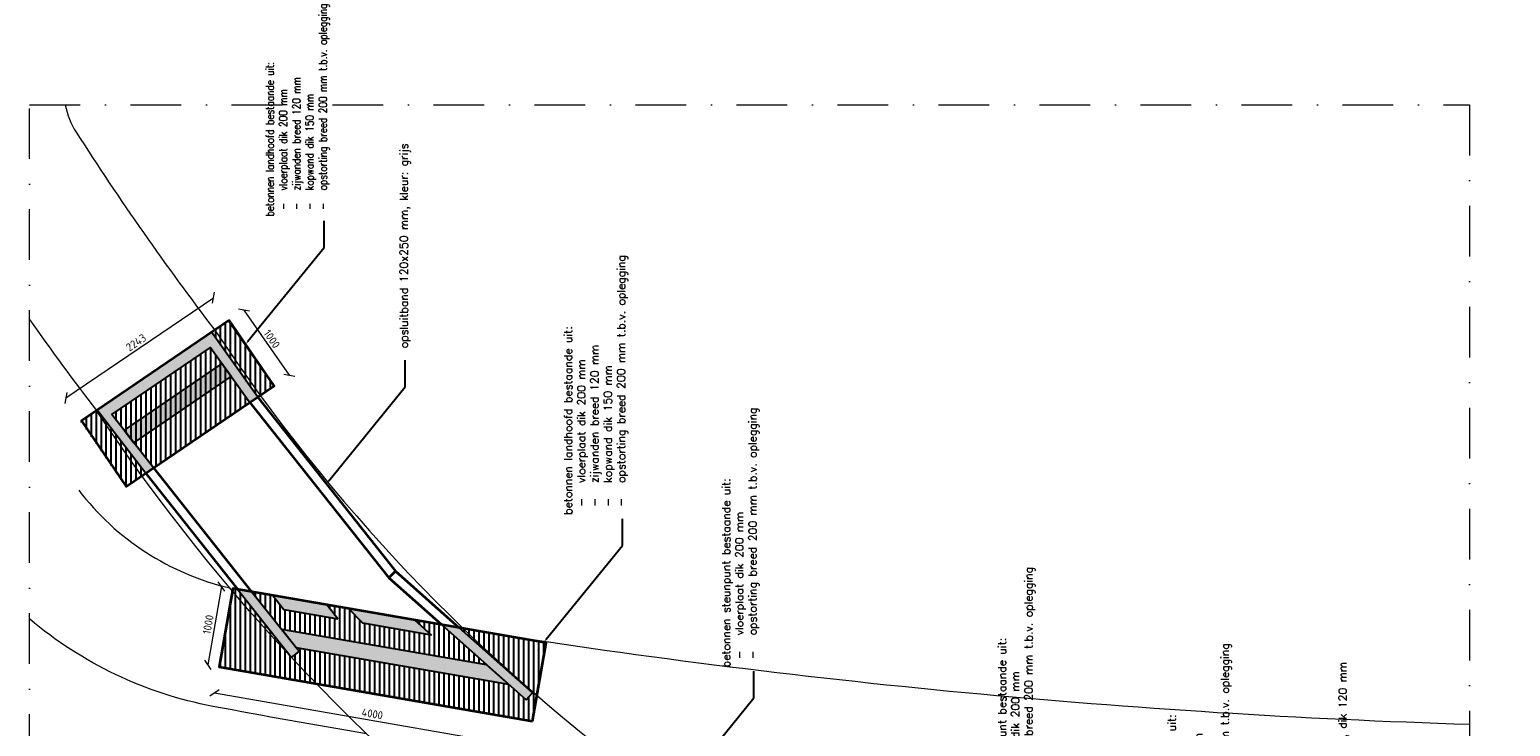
# Model space of a CAD drawing. Header units: metres. Extents: x -95462 to 707558, y 0 to 358316.
# Tile 13 of 50: x -5844 to 12778, y 265314 to 274077. Entities that reach past the tile are written whole.
import ezdxf
from ezdxf import colors
from ezdxf.entities.mleader import LeaderData, LeaderLine
from ezdxf.math import Vec2, Vec3

# ---------------------------------------------------------------- set-up
doc = ezdxf.new("R2010")
doc.units = ezdxf.units.M
doc.header["$LTSCALE"] = 20
doc.linetypes.add('DASHDOT', pattern=[25.4, 12.7, -6.35, 0, -6.35])
for name, color, linetype, lineweight in [('B-WE-GW-WADI_BODEM-G', 252, 'Continuous', 18), ('B-WE-GW-WADI_INSTEEK-G', 252, 'Continuous', 18), ('B-WE-VH-VERHARDING_HALFVERHARDING-G', 253, 'Continuous', 18), ('N-WE-BC-BETONVORM_OPLEGGING-A', 254, 'Continuous', 25), ('N-WE-BC-BETONVORM_OPLEGGING-G', 3, 'Continuous', 25), ('N-WE-BC-BETONVORM_TALUDVLEUGELS-A', 253, 'Continuous', 25), ('N-WE-BC-BETONVORM_TALUDVLEUGELS-G', 3, 'Continuous', 25), ('N-WE-BC-BETONVORM_VLOERPLAAT-A', 253, 'Continuous', 25), ('N-WE-BC-BETONVORM_VLOERPLAAT-G', 50, 'Continuous', 35), ('N-WE-HC-HOUTVORM-BALKJES-G', 30, 'Continuous', 18), ('N-WE-HC-HOUTVORM-DEKDEEL-G', 1, 'Continuous', 18), ('N-WE-VH-KANTOPSLUITING_VOORKANTBAND_OB_120x250-G', 3, 'Continuous', 35), ('X-XX-AL-BREEKLIJN-G', 7, 'DASHDOT', 18), ('X-XX-AL-M', 7, 'Continuous', 18)]:
    doc.layers.add(name, color=color, linetype=linetype, lineweight=lineweight)
doc.styles.add('NLCS-ISO', font='NLCS-ISO.ttf')
doc.styles.add('ROMANS', font='romans.shx')
doc.dimstyles.new('NLCS RODOR-DIM-050mm$0', dxfattribs={"dimscale": 50, "dimtxt": 2, "dimasz": 2, "dimexe": 1.25, "dimexo": 0.625, "dimtad": 1, "dimdec": 0, "dimzin": 1, "dimdsep": 46, "dimtxsty": 'NLCS-ISO', "dimblk": 'OBLIQUE', "dimcen": 0, "dimse1": 1, "dimse2": 1, "dimclrd": 256, "dimclre": 1, "dimclrt": 256, "dimadec": 0, "dimazin": 0, "dimtfac": 1, "dimtdec": 0, "dimtmove": 0, "dimatfit": 0, "dimfxl": 1, "dimtolj": 1, "dimtzin": 0, "dimlwd": -1, "dimlwe": -1, "dimarcsym": 0})
pattern_1 = [(90, (-404816.37, 175289.415), (-62.5, 0), [])]

# ---------------------------------------------------------------- blocks, each defined once
blk = doc.blocks.new('_Oblique')
at = {"color": 0, "linetype": 'ByBlock', "lineweight": -2}
blk.add_line((-0.5, -0.5), (0.5, 0.5), dxfattribs=at)
blk = doc.blocks.new('*D92')
at = {"layer": 'Defpoints', "color": 0, "transparency": 16777216}
for p in [(-3532, 270705), (-3338, 270420), (-5192, 269158)]:
    blk.add_point(p, dxfattribs=at)
at = {"layer": 'X-XX-AL-M', "transparency": 16777216}
blk.add_line((-5387, 269444), (-3532, 270705), dxfattribs=at)
at = {"layer": 'X-XX-AL-M', "transparency": 16777216, "xscale": 100, "yscale": 100, "zscale": 100}
for p, rotation in [((-3532, 270705), 34.22612461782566), ((-5387, 269444), 214.2261246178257)]:
    blk.add_blockref('_Oblique', p, dxfattribs=dict(at, rotation=rotation))
at = {"layer": 'X-XX-AL-M', "transparency": 16777216, "insert": (-4505, 270142), "char_height": 100, "attachment_point": 5, "rotation": 34.2261, "style": 'NLCS-ISO'}
blk.add_mtext('\\A1;2243', dxfattribs=at)
blk = doc.blocks.new('*D93')
at = {"layer": 'Defpoints', "color": 0, "transparency": 16777216}
for p in [(-3439, 270349), (-2579, 269729), (-2869, 269527)]:
    blk.add_point(p, dxfattribs=at)
at = {"layer": 'X-XX-AL-M', "transparency": 16777216}
blk.add_line((-3149, 270550), (-2579, 269729), dxfattribs=at)
at = {"layer": 'X-XX-AL-M', "transparency": 16777216, "xscale": 100, "yscale": 100, "zscale": 100}
for p, rotation in [((-3149, 270550), 124.7639291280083), ((-2579, 269729), 304.7639291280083)]:
    blk.add_blockref('_Oblique', p, dxfattribs=dict(at, rotation=rotation))
at = {"layer": 'X-XX-AL-M', "transparency": 16777216, "insert": (-2797, 270186), "char_height": 100, "attachment_point": 5, "rotation": 304.7639, "style": 'NLCS-ISO'}
blk.add_mtext('\\A1;1000', dxfattribs=at)
blk = doc.blocks.new('*D94')
at = {"layer": 'Defpoints', "color": 0, "transparency": 16777216}
for p in [(-3461, 266064), (480, 265380), (423, 265050)]:
    blk.add_point(p, dxfattribs=at)
at = {"layer": 'X-XX-AL-M', "transparency": 16777216}
blk.add_line((-3518, 265734), (423, 265050), dxfattribs=at)
at = {"layer": 'X-XX-AL-M', "transparency": 16777216, "xscale": 100, "yscale": 100, "zscale": 100}
for p, rotation in [((-3518, 265734), 170.1497545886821), ((423, 265050), 350.1497545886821)]:
    blk.add_blockref('_Oblique', p, dxfattribs=dict(at, rotation=rotation))
at = {"layer": 'X-XX-AL-M', "transparency": 16777216, "insert": (-1534, 265472), "char_height": 100, "attachment_point": 5, "rotation": 350.1498, "style": 'NLCS-ISO'}
blk.add_mtext('\\A1;4000', dxfattribs=at)
blk = doc.blocks.new('*D95')
at = {"layer": 'Defpoints', "color": 0, "transparency": 16777216}
for p in [(-3289, 267049), (-3604, 266089), (-3461, 266064)]:
    blk.add_point(p, dxfattribs=at)
at = {"layer": 'X-XX-AL-M', "transparency": 16777216}
blk.add_line((-3431, 267074), (-3604, 266089), dxfattribs=at)
at = {"layer": 'X-XX-AL-M', "transparency": 16777216, "xscale": 100, "yscale": 100, "zscale": 100}
for p, rotation in [((-3431, 267074), 80.06266742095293), ((-3604, 266089), 260.0626674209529)]:
    blk.add_blockref('_Oblique', p, dxfattribs=dict(at, rotation=rotation))
at = {"layer": 'X-XX-AL-M', "transparency": 16777216, "insert": (-3598, 266595), "char_height": 100, "attachment_point": 5, "rotation": 80.0627, "style": 'NLCS-ISO'}
blk.add_mtext('\\A1;1000', dxfattribs=at)

msp = doc.modelspace()

# ---------------------------------------------------------------- hatches: boundary and pattern name
at = {"layer": 'N-WE-BC-BETONVORM_OPLEGGING-A'}
h = msp.add_hatch(color=256, dxfattribs=at)
h.dxf.hatch_style = 1
h.paths.add_polyline_path([(-3307.674, 269713.591), (-3424.473, 269876.029), (-4654.039, 269040.114), (-4531.618, 268881.499)])
h = msp.add_hatch(color=256, dxfattribs=at)
h.dxf.hatch_style = 1
h.paths.add_polyline_path([(-2677.772, 266534.848), (-100.438, 266090.96), (182.749, 265839.243), (-2491.803, 266299.875)])
at = {"layer": 'N-WE-BC-BETONVORM_TALUDVLEUGELS-A'}
h = msp.add_hatch(color=256, dxfattribs=at)
h.dxf.hatch_style = 1
h.paths.add_polyline_path([(-3555.504, 270270.585), (-4992.996, 269293.996), (-4383.304, 268496.955), (-4284.044, 268564.389), (-4809.443, 269237.355), (-3570.471, 270079.075), (-3073.716, 269388.214), (-2974.455, 269455.649)])
h = msp.add_hatch(color=256, dxfattribs=at)
h.dxf.hatch_style = 1
h.paths.add_polyline_path([(-3052.168, 267007.902), (-3229.585, 267038.707), (-2549.394, 266179.279), (-2455.298, 266253.75)])
h = msp.add_hatch(color=256, dxfattribs=at)
h.dxf.hatch_style = 1
h.paths.add_polyline_path([(-1966.256, 266667.107), (-2105.946, 266843.606), (-2786.043, 266961.694), (-2646.354, 266785.195)])
h = msp.add_hatch(color=256, dxfattribs=at)
h.dxf.hatch_style = 1
h.paths.add_polyline_path([(-789.732, 266462.823), (-1653.675, 266612.833), (-1835.432, 266796.636), (-1002.59, 266652.027)])
h = msp.add_hatch(color=256, dxfattribs=at)
h.dxf.hatch_style = 1
h.paths.add_polyline_path([(-665.877, 266593.562), (399.038, 265646.99), (478.761, 265736.68), (-441.402, 266554.586)])
at = {"layer": 'N-WE-BC-BETONVORM_VLOERPLAAT-A'}
h = msp.add_hatch(dxfattribs=at)
h.set_pattern_fill('ANSI31', color=256, scale=500, angle=45)
h.set_pattern_definition(pattern_1)
h.paths.add_polyline_path([(-3337.832, 270419.52), (-4992.766, 269293.695), (-4384.273, 268498.222), (-4285.072, 268565.707), (-4809.443, 269237.355), (-3570.471, 270079.075), (-3074.472, 269389.266), (-2975.251, 269456.765), (-3555.504, 270270.585), (-4992.996, 269293.996), (-4992.766, 269293.695), (-3337.832, 270419.52), (-2767.632, 269598.006), (-2975.251, 269456.765), (-2974.455, 269455.649), (-3073.716, 269388.214), (-3074.472, 269389.266), (-4285.072, 268565.707), (-4284.044, 268564.389), (-4383.304, 268496.955), (-4384.273, 268498.222), (-4631.841, 268329.803), (-5202.046, 269151.325), (-4992.766, 269293.695), (-4992.996, 269293.996), (-3555.504, 270270.585)])
h = msp.add_hatch(dxfattribs=at)
h.set_pattern_fill('ANSI31', color=256, scale=500, angle=45)
h.set_pattern_definition(pattern_1)
h.paths.add_polyline_path([(-3424.473, 269876.029), (-3570.471, 270079.075), (-4809.443, 269237.355), (-4654.962, 269039.486)])
h = msp.add_hatch(dxfattribs=at)
h.set_pattern_fill('ANSI31', color=256, scale=500, angle=45)
h.set_pattern_definition(pattern_1)
h.paths.add_polyline_path([(-3074.472, 269389.266), (-3307.674, 269713.591), (-4531.618, 268881.499), (-4285.072, 268565.707)])
h = msp.add_hatch(dxfattribs=at)
h.set_pattern_fill('ANSI31', color=256, scale=500, angle=45)
h.set_pattern_definition(pattern_1)
h.paths.add_polyline_path([(-4992.781, 269293.715), (-5192.377, 269157.937), (-4629.903, 268331.122), (-4384.273, 268498.222)])
h = msp.add_hatch(dxfattribs=at)
h.set_pattern_fill('ANSI31', color=256, scale=500, angle=45)
h.set_pattern_definition(pattern_1)
h.paths.add_polyline_path([(479.847, 265379.661), (652.419, 266364.662), (-441.402, 266554.586), (478.761, 265736.68), (399.038, 265646.99), (182.749, 265839.243), (-2491.803, 266299.875), (-2455.298, 266253.75), (-2549.394, 266179.279), (-3229.585, 267038.707), (-3288.619, 267048.958), (-3461.19, 266063.957)])
h = msp.add_hatch(dxfattribs=at)
h.set_pattern_fill('ANSI31', color=256, scale=500, angle=45)
h.set_pattern_definition(pattern_1)
h.paths.add_polyline_path([(-100.438, 266090.96), (-665.877, 266593.562), (-1002.59, 266652.027), (-789.732, 266462.823), (-1653.675, 266612.833), (-1835.432, 266796.636), (-2105.946, 266843.606), (-1966.256, 266667.107), (-2646.354, 266785.195), (-2786.043, 266961.694), (-3052.168, 267007.902), (-2677.772, 266534.848)], flags=17)

# ---------------------------------------------------------------- linework, layer by layer
at = {"layer": 'B-WE-GW-WADI_BODEM-G'}
msp.add_lwpolyline([(-1605.906, 265219.74, -0.004819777), (-3538.306, 265565.863, -0.129859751), (-5843.519, 266665.652, -0.129859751)], format="xyb", dxfattribs=at)
at = {"layer": 'B-WE-GW-WADI_INSTEEK-G', "ltscale": 150, "flags": 128}
for points in [[(-5225.739, 268284.358, 0.173086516), (-3325.686, 267054.63, 0.173086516)], [(-382.809, 266539.04, 0.031683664), (12263.189, 265341.388, 0.031683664)]]:
    msp.add_lwpolyline(points, format="xyb", dxfattribs=at)
at = {"layer": 'B-WE-VH-VERHARDING_HALFVERHARDING-G'}
for points in [[(-5394.414, 273128.988, 0.09301651), (-5257.173, 272786.595, 0.021016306), (-3515.52, 270297.749)], [(-5843.519, 270429.637, 0.010005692), (-5003.164, 269287.088)]]:
    msp.add_lwpolyline(points, format="xyb", dxfattribs=at)
at = {"layer": 'N-WE-BC-BETONVORM_OPLEGGING-G'}
msp.add_lwpolyline([(-5192.377, 269157.937), (-4629.903, 268331.122), (-2769.57, 269596.688), (-3332.044, 270423.503)], close=True, dxfattribs=at)
at = {"layer": 'N-WE-BC-BETONVORM_OPLEGGING-G', "flags": 128}
for points in [[(-3307.674, 269713.591), (-3424.473, 269876.029), (-4654.039, 269040.114), (-4531.618, 268881.499)], [(-2677.772, 266534.848), (-100.438, 266090.96), (182.749, 265839.243), (-2491.803, 266299.875)]]:
    msp.add_lwpolyline(points, close=True, dxfattribs=at)
at = {"layer": 'N-WE-BC-BETONVORM_TALUDVLEUGELS-G', "flags": 128}
for points in [[(-3555.504, 270270.585), (-4992.996, 269293.996), (-4383.304, 268496.955), (-4284.044, 268564.389), (-4809.443, 269237.355), (-3570.471, 270079.075), (-3073.716, 269388.214), (-2974.455, 269455.649)], [(-1966.256, 266667.107), (-2105.946, 266843.606), (-2786.043, 266961.694), (-2646.354, 266785.195)], [(-789.732, 266462.823), (-1653.675, 266612.833), (-1835.432, 266796.636), (-1002.59, 266652.027)]]:
    msp.add_lwpolyline(points, close=True, dxfattribs=at)
for points in [[(-3052.168, 267007.902), (-3229.585, 267038.707), (-2549.394, 266179.279), (-2455.298, 266253.75), (-3052.168, 267007.902)], [(-665.877, 266593.562), (-665.877, 266593.562), (399.038, 265646.99), (478.761, 265736.68), (-441.402, 266554.586), (-665.877, 266593.562)]]:
    msp.add_lwpolyline(points, dxfattribs=at)
at = {"layer": 'N-WE-BC-BETONVORM_VLOERPLAAT-G', "flags": 128}
for points in [[(-3337.832, 270419.52), (-5192.377, 269157.937), (-4629.903, 268331.122), (-2767.632, 269598.006)], [(479.847, 265379.661), (652.419, 266364.662), (-3288.619, 267048.958), (-3461.19, 266063.957)]]:
    msp.add_lwpolyline(points, close=True, dxfattribs=at)
at = {"layer": 'N-WE-HC-HOUTVORM-BALKJES-G'}
msp.add_line((-4804.493, 269421.485), (-3514.143, 270298.684), dxfattribs=at)
at = {"layer": 'N-WE-HC-HOUTVORM-DEKDEEL-G', "ltscale": 2.5}
msp.add_lwpolyline([(2070.207, 255302.822, 0.165050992), (3215.756, 257238.714, 0.120165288), (3162.68, 258896.232, 0.124237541), (802.896, 263183.691, -0.086814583), (-5003.164, 269287.088), (-3514.143, 270298.684, 0.176458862), (8803.002, 261193.824), (8299.016, 259467.405, 0.10726461), (9137.514, 256120.094, 0.133532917), (11880.211, 253046.36, 0.078799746)], format="xyb", close=True, dxfattribs=at)
at = {"layer": 'N-WE-VH-KANTOPSLUITING_VOORKANTBAND_OB_120x250-G'}
msp.add_line((-1328.35, 267182.415), (-1240.775, 267265.125), dxfattribs=at)
at = {"layer": 'N-WE-VH-KANTOPSLUITING_VOORKANTBAND_OB_120x250-G', "flags": 128}
for points in [[(-2980.797, 269463.661), (-1240.775, 267265.125), (-441.402, 266554.586)], [(-3074.893, 269389.19), (-1328.35, 267182.415), (-665.877, 266593.562)], [(-4284.044, 268564.389), (-3052.168, 267007.902)], [(-4378.139, 268489.918), (-3229.585, 267038.707)]]:
    msp.add_lwpolyline(points, dxfattribs=at)
at = {"layer": 'X-XX-AL-BREEKLIJN-G', "ltscale": 2.5}
msp.add_lwpolyline([(-5843.519, 273129.924), (12263.189, 273129.924), (12263.189, 252130.351), (-5843.519, 252130.351)], close=True, dxfattribs=at)

# ---------------------------------------------------------------- dimensions: what is measured, and where the dimension line sits
at = {"layer": 'X-XX-AL-M'}
for p1, p2, distance, picture, middle in [((-5192.377, 269157.937), (-3337.832, 270419.52), 345.868, '*D92', (-4505.342, 270141.88)), ((-3439.338, 270348.697), (-2869.138, 269527.183), 353.093, '*D93', (-2797.422, 270185.6)), ((-3288.619, 267048.958), (-3461.19, 266063.957), -144.961, '*D95', (-3597.722, 266595.495)), ((-3461.19, 266063.957), (479.847, 265379.661), -334.393, '*D94', (-1533.978, 265472.398))]:
    dim = msp.add_aligned_dim(p1=p1, p2=p2, distance=distance, dimstyle='NLCS RODOR-DIM-050mm$0', dxfattribs=at)
    dim.commit()
    dim.dimension.update_dxf_attribs({"geometry": picture, "text_midpoint": middle})

# ---------------------------------------------------------------- leaders
ml = msp.add_multileader_mtext('Standard')
ml.set_content('betonnen landhoofd bestaande uit:\\P\\pxi-3,l4,t4;-^Ivloerplaat dik 200 mm\\P-^Izijwanden breed 120 mm\\P-^Ikopwand dik 150 mm\\P-^Iopstorting breed 200 mm t.b.v. oplegging', color=2, style='ROMANS')
ml.set_leader_properties(color=1)
ml.build(insert=Vec2(0, 0))
ml.multileader.update_dxf_attribs({"has_dogleg": 0, "text_left_attachment_type": 3, "text_right_attachment_type": 3, "dogleg_length": 0.36, "arrow_head_size": 50, "scale": 50})
ctx = ml.context
ctx.base_point, ctx.scale, ctx.char_height, ctx.arrow_head_size, ctx.landing_gap_size, ctx.plane_origin, ctx.plane_x_axis, ctx.plane_y_axis = Vec3(-2139.103, 271674.175), 50, 100, 50, 50, Vec3(-1867.813, 270867.428), Vec3(0, 1), Vec3(-1, 0)
ctx.left_attachment, ctx.right_attachment = 3, 3
notes = []
notes.append((ctx, [(0, (1, 1, 0), (-2139.103, 271656.175), (0, 1), 18, [(0, [(-3128.871, 270118.46), (-2139.103, 271337.317)], 0, [])])]))
ctx.mtext.insert, ctx.mtext.text_direction, ctx.mtext.rotation, ctx.mtext.flow_direction = Vec3(-2872.437, 271724.175), Vec3(0, 1), 1.570796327, 5
ml = msp.add_multileader_mtext('Standard')
ml.set_content('\\pxi-3,l4,t4;opsluitband 120x250 mm, kleur: grijs', color=2, style='ROMANS')
ml.set_leader_properties(color=1)
ml.build(insert=Vec2(0, 0))
ml.multileader.update_dxf_attribs({"has_dogleg": 0, "text_left_attachment_type": 3, "text_right_attachment_type": 3, "dogleg_length": 0.36, "arrow_head_size": 50, "scale": 50})
ctx = ml.context
ctx.base_point, ctx.scale, ctx.char_height, ctx.arrow_head_size, ctx.landing_gap_size, ctx.plane_origin, ctx.plane_x_axis, ctx.plane_y_axis = Vec3(-1121.018, 269920.109), 50, 100, 50, 50, Vec3(-849.728, 269113.362), Vec3(0, 1), Vec3(-1, 0)
ctx.left_attachment, ctx.right_attachment = 3, 3
notes.append((ctx, [(0, (1, 1, 0), (-1121.018, 269902.109), (0, 1), 18, [(0, [(-2110.786, 268364.393), (-1121.018, 269583.25)], 0, [])])]))
ctx.mtext.insert, ctx.mtext.text_direction, ctx.mtext.rotation, ctx.mtext.flow_direction = Vec3(-1187.685, 269970.109), Vec3(0, 1), 1.570796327, 5
ml = msp.add_multileader_mtext('Standard')
ml.set_content('betonnen landhoofd bestaande uit:\\P\\pxi-3,l4,t4;-^Ivloerplaat dik 200 mm\\P-^Izijwanden breed 120 mm\\P-^Ikopwand dik 150 mm\\P-^Iopstorting breed 200 mm t.b.v. oplegging', color=2, style='ROMANS')
ml.set_leader_properties(color=1)
ml.build(insert=Vec2(0, 0))
ml.multileader.update_dxf_attribs({"has_dogleg": 0, "text_left_attachment_type": 3, "text_right_attachment_type": 3, "dogleg_length": 0.36, "arrow_head_size": 50, "scale": 50})
ctx = ml.context
ctx.base_point, ctx.scale, ctx.char_height, ctx.arrow_head_size, ctx.landing_gap_size, ctx.plane_origin, ctx.plane_x_axis, ctx.plane_y_axis = Vec3(1610.897, 267925.811), 50, 100, 50, 50, Vec3(1882.187, 267119.064), Vec3(0, 1), Vec3(-1, 0)
ctx.left_attachment, ctx.right_attachment = 3, 3
notes.append((ctx, [(0, (1, 1, 0), (1610.897, 267907.811), (0, 1), 18, [(0, [(621.129, 266370.095), (1610.897, 267588.952)], 0, [])])]))
ctx.mtext.insert, ctx.mtext.text_direction, ctx.mtext.rotation, ctx.mtext.flow_direction = Vec3(877.563, 267975.811), Vec3(0, 1), 1.570796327, 5
ml = msp.add_multileader_mtext('Standard')
ml.set_content('betonnen steunpunt bestaande uit:\\P\\pxi-3,l4,t4;-^Ivloerplaat dik 200 mm\\P-^Iopstorting breed 200 mm t.b.v. oplegging', color=2, style='ROMANS')
ml.set_leader_properties(color=1)
ml.build(insert=Vec2(0, 0))
ml.multileader.update_dxf_attribs({"has_dogleg": 0, "text_left_attachment_type": 3, "text_right_attachment_type": 3, "dogleg_length": 0.36, "arrow_head_size": 50, "scale": 50})
ctx = ml.context
ctx.base_point, ctx.scale, ctx.char_height, ctx.arrow_head_size, ctx.landing_gap_size, ctx.plane_origin, ctx.plane_x_axis, ctx.plane_y_axis = Vec3(3264.871, 266008.958), 50, 100, 50, 50, Vec3(3536.161, 265202.212), Vec3(0, 1), Vec3(-1, 0)
ctx.left_attachment, ctx.right_attachment = 3, 3
notes.append((ctx, [(0, (1, 1, 0), (3264.871, 265990.958), (0, 1), 18, [(0, [(2275.103, 264453.243), (3264.871, 265672.1)], 0, [])])]))
ctx.mtext.insert, ctx.mtext.text_direction, ctx.mtext.rotation, ctx.mtext.flow_direction = Vec3(2864.871, 266058.958), Vec3(0, 1), 1.570796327, 5
ml = msp.add_multileader_mtext('Standard')
ml.set_content('betonnen steunpunt bestaande uit:\\P\\pxi-3,l4,t4;-^Ivloerplaat dik 200 mm\\P-^Iopstorting breed 200 mm t.b.v. oplegging', color=2, style='ROMANS')
ml.set_leader_properties(color=1)
ml.build(insert=Vec2(0, 0))
ml.multileader.update_dxf_attribs({"has_dogleg": 0, "text_left_attachment_type": 3, "text_right_attachment_type": 3, "dogleg_length": 0.36, "arrow_head_size": 50, "scale": 50})
ctx = ml.context
ctx.base_point, ctx.scale, ctx.char_height, ctx.arrow_head_size, ctx.landing_gap_size, ctx.plane_origin, ctx.plane_x_axis, ctx.plane_y_axis = Vec3(6734.982, 264003.528), 50, 100, 50, 50, Vec3(7006.272, 263196.782), Vec3(0, 1), Vec3(-1, 0)
ctx.left_attachment, ctx.right_attachment = 3, 3
notes.append((ctx, [(0, (1, 1, 0), (6734.982, 263985.528), (0, 1), 18, [(0, [(5745.215, 262447.813), (6734.982, 263666.67)], 0, [])])]))
ctx.mtext.insert, ctx.mtext.text_direction, ctx.mtext.rotation, ctx.mtext.flow_direction = Vec3(6334.982, 264053.528), Vec3(0, 1), 1.570796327, 5
ml = msp.add_multileader_mtext('Standard')
ml.set_content('\\pxi-3,l4,t4;aanvullende wanden t.b.v. trappartij, dik 120 mm', color=2, style='ROMANS')
ml.set_leader_properties(color=1)
ml.build(insert=Vec2(0, 0))
ml.multileader.update_dxf_attribs({"has_dogleg": 0, "text_left_attachment_type": 3, "text_right_attachment_type": 3, "dogleg_length": 0.36, "arrow_head_size": 50, "scale": 50})
ctx = ml.context
ctx.base_point, ctx.scale, ctx.char_height, ctx.arrow_head_size, ctx.landing_gap_size, ctx.plane_origin, ctx.plane_x_axis, ctx.plane_y_axis = Vec3(10684.934, 262594.015), 50, 100, 50, 50, Vec3(10956.224, 261787.269), Vec3(0, 1), Vec3(-1, 0)
ctx.left_attachment, ctx.right_attachment = 3, 3
notes.append((ctx, [(0, (1, 1, 0), (10684.934, 262576.015), (0, 1), 18, [(0, [(9695.166, 261038.3), (10684.934, 262257.157)], 0, [])])]))
ctx.mtext.insert, ctx.mtext.text_direction, ctx.mtext.rotation, ctx.mtext.flow_direction = Vec3(10618.267, 262644.015), Vec3(0, 1), 1.570796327, 5
ml = msp.add_multileader_mtext('Standard')
ml.set_content('betonnen landhoofd bestaande uit:\\P\\pxi-3,l4,t4;-^Ivloerplaat dik 200 mm\\P-^Izijwanden breed 120 mm\\P-^Ikopwand dik 150 mm\\P-^Iopstorting breed 200 mm t.b.v. oplegging', color=2, style='ROMANS')
ml.set_leader_properties(color=1)
ml.build(insert=Vec2(0, 0))
ml.multileader.update_dxf_attribs({"has_dogleg": 0, "text_left_attachment_type": 3, "text_right_attachment_type": 3, "dogleg_length": 0.36, "arrow_head_size": 50, "scale": 50})
ctx = ml.context
ctx.base_point, ctx.scale, ctx.char_height, ctx.arrow_head_size, ctx.landing_gap_size, ctx.plane_origin, ctx.plane_x_axis, ctx.plane_y_axis = Vec3(9204.607, 263043.796), 50, 100, 50, 50, Vec3(9475.897, 262237.05), Vec3(0, 1), Vec3(-1, 0)
ctx.left_attachment, ctx.right_attachment = 3, 3
notes.append((ctx, [(0, (1, 1, 0), (9204.607, 263025.796), (0, 1), 18, [(0, [(8214.84, 261488.081), (9204.607, 262706.938)], 0, [])])]))
ctx.mtext.insert, ctx.mtext.text_direction, ctx.mtext.rotation, ctx.mtext.flow_direction = Vec3(8471.274, 263093.796), Vec3(0, 1), 1.570796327, 5
for ctx, leaders in notes:
    for number, flags, end, landing, length, lines in leaders:
        leader = LeaderData()
        leader.index, (leader.has_last_leader_line, leader.has_dogleg_vector, leader.attachment_direction) = number, flags
        leader.last_leader_point, leader.dogleg_vector, leader.dogleg_length = Vec3(end), Vec3(landing), length
        for number, points, colour, breaks in lines:
            line = LeaderLine()
            line.index, line.vertices, line.color, line.breaks = number, Vec3.list(points), colors.encode_raw_color(colour), breaks
            leader.lines.append(line)
        ctx.leaders.append(leader)

doc.saveas('drawing.dxf')
